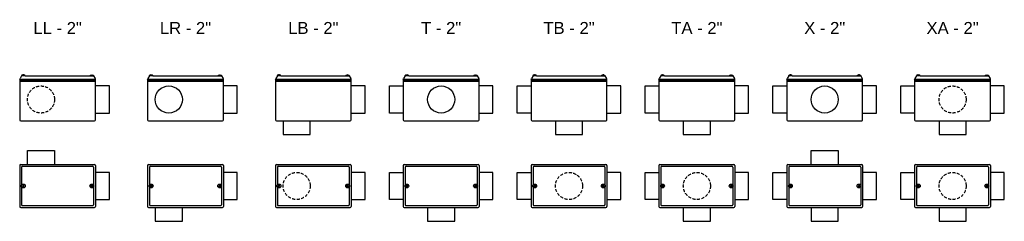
# Model space of a CAD drawing. Header units: millimetres. Extents: x -636 to 3467, y -194 to 1437.
# Tile 2 of 2: x 1403 to 3467, y 400 to 822. Entities that reach past the tile are written whole.
import ezdxf
from ezdxf.enums import TextEntityAlignment as Align

# ---------------------------------------------------------------- set-up
doc = ezdxf.new("R2010")
doc.units = ezdxf.units.MM
doc.linetypes.add('HIDDEN', pattern=[9.525, 6.35, -3.175])
doc.layers.add('CONDULETE', color=8, linetype='Continuous')
doc.layers.add('FURO VASADO', color=251, linetype='HIDDEN')
doc.styles.get("Standard").update_dxf_attribs({"font": 'arial.ttf'})

msp = doc.modelspace()

# ---------------------------------------------------------------- linework, layer by layer
at = {"layer": 'CONDULETE'}
for p, q in [((1406.6, 704.4), (1403.3, 699.2)), ((1414, 704.4), (1406.4, 704.4)), ((1409.7, 706), (1409.6, 706.6)), ((1410.2, 705.8), (1409.9, 705.8)), ((1410.2, 705.8), (1410.5, 705.8)), ((1410.7, 706), (1410.7, 706.6)), ((1414, 704.4), (1550.2, 704.4)), ((1550.2, 704.4), (1557.7, 704.4)), ((1553.4, 706), (1553.4, 706.6)), ((1553.9, 705.8), (1553.6, 705.8)), ((1553.9, 705.8), (1554.3, 705.8)), ((1554.5, 706), (1554.5, 706.6)), ((1557.5, 704.4), (1560.8, 699.2)), ((1674.7, 704.4), (1671.3, 699.2)), ((1682, 704.4), (1674.4, 704.4)), ((1677.7, 706), (1677.6, 706.6)), ((1678.2, 705.8), (1677.9, 705.8)), ((1678.2, 705.8), (1678.5, 705.8)), ((1678.7, 706), (1678.7, 706.6)), ((1682, 704.4), (1818.2, 704.4)), ((1818.2, 704.4), (1825.7, 704.4)), ((1821.4, 706), (1821.4, 706.6)), ((1821.9, 705.8), (1821.6, 705.8)), ((1821.9, 705.8), (1822.3, 705.8)), ((1822.5, 706), (1822.5, 706.6)), ((1825.5, 704.4), (1828.8, 699.2)), ((1942.7, 704.4), (1939.3, 699.2)), ((1950, 704.4), (1942.4, 704.4)), ((1945.7, 706), (1945.6, 706.6)), ((1946.2, 705.8), (1945.9, 705.8)), ((1946.2, 705.8), (1946.5, 705.8)), ((1946.7, 706), (1946.7, 706.6)), ((1950, 704.4), (2086.2, 704.4)), ((2086.2, 704.4), (2093.7, 704.4)), ((2089.4, 706), (2089.4, 706.6)), ((2089.9, 705.8), (2089.6, 705.8)), ((2089.9, 705.8), (2090.3, 705.8)), ((2090.5, 706), (2090.5, 706.6)), ((2093.5, 704.4), (2096.8, 699.2)), ((2210.7, 704.4), (2207.3, 699.2)), ((2218, 704.4), (2210.4, 704.4)), ((2213.7, 706), (2213.6, 706.6)), ((2214.2, 705.8), (2213.9, 705.8)), ((2214.2, 705.8), (2214.5, 705.8)), ((2214.7, 706), (2214.7, 706.6)), ((2218, 704.4), (2354.2, 704.4)), ((2354.2, 704.4), (2361.7, 704.4)), ((2357.4, 706), (2357.4, 706.6)), ((2357.9, 705.8), (2357.6, 705.8)), ((2357.9, 705.8), (2358.3, 705.8)), ((2358.5, 706), (2358.5, 706.6)), ((2361.5, 704.4), (2364.8, 699.2)), ((2478.7, 704.4), (2475.3, 699.2)), ((2486, 704.4), (2478.4, 704.4)), ((2481.7, 706), (2481.6, 706.6)), ((2482.2, 705.8), (2481.9, 705.8)), ((2482.2, 705.8), (2482.5, 705.8)), ((2482.7, 706), (2482.7, 706.6)), ((2486, 704.4), (2622.2, 704.4)), ((2622.2, 704.4), (2629.7, 704.4)), ((2625.4, 706), (2625.4, 706.6)), ((2625.9, 705.8), (2625.6, 705.8)), ((2625.9, 705.8), (2626.3, 705.8)), ((2626.5, 706), (2626.5, 706.6)), ((2629.5, 704.4), (2632.8, 699.2)), ((2746.7, 704.4), (2743.3, 699.2)), ((2754, 704.4), (2746.4, 704.4)), ((2749.7, 706), (2749.6, 706.6)), ((2750.2, 705.8), (2749.9, 705.8)), ((2750.2, 705.8), (2750.5, 705.8)), ((2750.7, 706), (2750.7, 706.6)), ((2754, 704.4), (2890.2, 704.4)), ((2890.2, 704.4), (2897.7, 704.4)), ((2893.4, 706), (2893.4, 706.6)), ((2893.9, 705.8), (2893.6, 705.8)), ((2893.9, 705.8), (2894.3, 705.8)), ((2894.5, 706), (2894.5, 706.6)), ((2897.5, 704.4), (2900.8, 699.2)), ((3014.7, 704.4), (3011.3, 699.2)), ((3022, 704.4), (3014.4, 704.4)), ((3017.7, 706), (3017.6, 706.6)), ((3018.2, 705.8), (3017.9, 705.8)), ((3018.2, 705.8), (3018.5, 705.8)), ((3018.7, 706), (3018.8, 706.6)), ((3022, 704.4), (3158.2, 704.4)), ((3158.2, 704.4), (3165.7, 704.4)), ((3161.4, 706), (3161.4, 706.6)), ((3161.9, 705.8), (3161.6, 705.8)), ((3161.9, 705.8), (3162.3, 705.8)), ((3162.5, 706), (3162.5, 706.6)), ((3165.5, 704.4), (3168.8, 699.2)), ((3282.7, 704.4), (3279.3, 699.2)), ((3290, 704.4), (3282.4, 704.4)), ((3285.7, 706), (3285.6, 706.6)), ((3286.2, 705.8), (3285.9, 705.8)), ((3286.2, 705.8), (3286.5, 705.8)), ((3286.7, 706), (3286.8, 706.6)), ((3290, 704.4), (3426.2, 704.4)), ((3426.2, 704.4), (3433.7, 704.4)), ((3429.4, 706), (3429.4, 706.6)), ((3429.9, 705.8), (3429.6, 705.8)), ((3429.9, 705.8), (3430.3, 705.8)), ((3430.5, 706), (3430.5, 706.6)), ((3433.5, 704.4), (3436.8, 699.2)), ((1402.6, 697.5), (1403.3, 699.2)), ((1402.6, 697.5), (1402.6, 612.4)), ((1402.6, 697.5), (1561.6, 697.5)), ((1402.6, 695), (1561.6, 695)), ((1402.6, 693.4), (1561.6, 693.4)), ((1561.6, 697.5), (1560.8, 699.2)), ((1561.6, 612.4), (1561.6, 697.5)), ((1590.6, 683.4), (1561.6, 683.4)), ((1590.6, 626.6), (1590.6, 683.4)), ((1670.6, 697.5), (1671.3, 699.2)), ((1670.6, 697.5), (1670.6, 612.4)), ((1670.6, 697.5), (1829.6, 697.5)), ((1670.6, 695), (1829.6, 695)), ((1670.6, 693.4), (1829.6, 693.4)), ((1829.6, 697.5), (1828.8, 699.2)), ((1829.6, 612.4), (1829.6, 697.5)), ((1858.6, 683.4), (1829.6, 683.4)), ((1858.6, 626.6), (1858.6, 683.4)), ((1938.6, 697.5), (1939.3, 699.2)), ((1938.6, 697.5), (1938.6, 612.4)), ((1938.6, 697.5), (2097.6, 697.5)), ((1938.6, 695), (2097.6, 695)), ((1938.6, 693.4), (2097.6, 693.4)), ((2097.6, 697.5), (2096.8, 699.2)), ((2097.6, 612.4), (2097.6, 697.5)), ((2126.6, 683.4), (2097.6, 683.4)), ((2126.6, 626.6), (2126.6, 683.4)), ((2177.6, 626.6), (2177.6, 683.4)), ((2177.6, 683.4), (2206.6, 683.4)), ((2206.6, 697.5), (2207.3, 699.2)), ((2206.6, 697.5), (2206.6, 612.4)), ((2206.6, 697.5), (2365.6, 697.5)), ((2206.6, 695), (2365.6, 695)), ((2206.6, 693.4), (2365.6, 693.4)), ((2365.6, 697.5), (2364.8, 699.2)), ((2365.6, 612.4), (2365.6, 697.5)), ((2394.6, 683.4), (2365.6, 683.4)), ((2394.6, 626.6), (2394.6, 683.4)), ((2445.6, 626.6), (2445.6, 683.4)), ((2445.6, 683.4), (2474.6, 683.4)), ((2474.6, 697.5), (2475.3, 699.2)), ((2474.6, 697.5), (2474.6, 612.4)), ((2474.6, 697.5), (2633.6, 697.5)), ((2474.6, 695), (2633.6, 695)), ((2474.6, 693.4), (2633.6, 693.4)), ((2633.6, 697.5), (2632.8, 699.2)), ((2633.6, 612.4), (2633.6, 697.5)), ((2662.6, 683.4), (2633.6, 683.4)), ((2662.6, 626.6), (2662.6, 683.4)), ((2713.6, 626.6), (2713.6, 683.4)), ((2713.6, 683.4), (2742.6, 683.4)), ((2742.6, 697.5), (2743.3, 699.2)), ((2742.6, 697.5), (2742.6, 612.4)), ((2742.6, 697.5), (2901.6, 697.5)), ((2742.6, 695), (2901.6, 695)), ((2742.6, 693.4), (2901.6, 693.4)), ((2901.6, 697.5), (2900.8, 699.2)), ((2901.6, 612.4), (2901.6, 697.5)), ((2930.6, 683.4), (2901.6, 683.4)), ((2930.6, 626.6), (2930.6, 683.4)), ((2981.6, 626.6), (2981.6, 683.4)), ((2981.6, 683.4), (3010.6, 683.4)), ((3010.6, 697.5), (3011.3, 699.2)), ((3010.6, 697.5), (3010.6, 612.4)), ((3010.6, 697.5), (3169.6, 697.5)), ((3010.6, 695), (3169.6, 695)), ((3010.6, 693.4), (3169.6, 693.4)), ((3169.6, 697.5), (3168.8, 699.2)), ((3169.6, 612.4), (3169.6, 697.5)), ((3198.6, 683.4), (3169.6, 683.4)), ((3198.6, 626.6), (3198.6, 683.4)), ((3249.6, 626.6), (3249.6, 683.4)), ((3249.6, 683.4), (3278.6, 683.4)), ((3278.6, 697.5), (3279.3, 699.2)), ((3278.6, 697.5), (3278.6, 612.4)), ((3278.6, 697.5), (3437.6, 697.5)), ((3278.6, 695), (3437.6, 695)), ((3278.6, 693.4), (3437.6, 693.4)), ((3437.6, 697.5), (3436.8, 699.2)), ((3437.6, 612.4), (3437.6, 697.5)), ((3466.6, 683.4), (3437.6, 683.4)), ((3466.6, 626.6), (3466.6, 683.4)), ((1561.6, 626.6), (1590.6, 626.6)), ((1829.6, 626.6), (1858.6, 626.6)), ((2097.6, 626.6), (2126.6, 626.6)), ((2206.6, 626.6), (2177.6, 626.6)), ((2365.6, 626.6), (2394.6, 626.6)), ((2474.6, 626.6), (2445.6, 626.6)), ((2633.6, 626.6), (2662.6, 626.6)), ((2742.6, 626.6), (2713.6, 626.6)), ((2901.6, 626.6), (2930.6, 626.6)), ((3010.6, 626.6), (2981.6, 626.6)), ((3169.6, 626.6), (3198.6, 626.6)), ((3278.6, 626.6), (3249.6, 626.6)), ((3437.6, 626.6), (3466.6, 626.6)), ((1404.6, 610.4), (1559.6, 610.4)), ((1672.6, 610.4), (1827.6, 610.4)), ((1940.6, 610.4), (2095.6, 610.4)), ((1954.7, 610.4), (1954.7, 581.4)), ((2011.5, 581.4), (2011.5, 610.4)), ((2208.6, 610.4), (2363.6, 610.4)), ((2476.6, 610.4), (2631.6, 610.4)), ((2525.7, 610.4), (2525.7, 581.4)), ((2582.5, 581.4), (2582.5, 610.4)), ((2744.6, 610.4), (2899.6, 610.4)), ((2793.7, 610.4), (2793.7, 581.4)), ((2850.5, 581.4), (2850.5, 610.4)), ((3012.6, 610.4), (3167.6, 610.4)), ((3280.6, 610.4), (3435.6, 610.4)), ((3329.7, 610.4), (3329.7, 581.4)), ((3386.5, 581.4), (3386.5, 610.4)), ((1954.7, 581.4), (2011.5, 581.4)), ((2525.7, 581.4), (2582.5, 581.4)), ((2793.7, 581.4), (2850.5, 581.4)), ((3329.7, 581.4), (3386.5, 581.4)), ((1418.7, 518.9), (1418.7, 547.9)), ((1418.7, 547.9), (1475.5, 547.9)), ((1475.5, 547.9), (1475.5, 518.9)), ((3061.7, 518.9), (3061.7, 547.9)), ((3061.7, 547.9), (3118.5, 547.9)), ((3118.5, 547.9), (3118.5, 518.9)), ((1402.6, 516.9), (1402.6, 430.9)), ((1404.6, 518.9), (1559.6, 518.9)), ((1561.6, 516.9), (1561.6, 430.9)), ((1670.6, 516.9), (1670.6, 430.9)), ((1672.6, 518.9), (1827.6, 518.9)), ((1829.6, 516.9), (1829.6, 430.9)), ((1938.6, 516.9), (1938.6, 430.9)), ((1940.6, 518.9), (2095.6, 518.9)), ((2097.6, 516.9), (2097.6, 430.9)), ((2206.6, 516.9), (2206.6, 430.9)), ((2208.6, 518.9), (2363.6, 518.9)), ((2365.6, 516.9), (2365.6, 430.9)), ((2474.6, 516.9), (2474.6, 430.9)), ((2476.6, 518.9), (2631.6, 518.9)), ((2633.6, 516.9), (2633.6, 430.9)), ((2742.6, 516.9), (2742.6, 430.9)), ((2744.6, 518.9), (2899.6, 518.9)), ((2901.6, 516.9), (2901.6, 430.9)), ((3010.6, 516.9), (3010.6, 430.9)), ((3012.6, 518.9), (3167.6, 518.9)), ((3169.6, 516.9), (3169.6, 430.9)), ((3278.6, 516.9), (3278.6, 430.9)), ((3280.6, 518.9), (3435.6, 518.9)), ((3437.6, 516.9), (3437.6, 430.9)), ((1406.6, 513.2), (1406.6, 475.8)), ((1408.6, 515.2), (1555.5, 515.2)), ((1557.5, 513.2), (1557.5, 475.8)), ((1590.6, 502.3), (1561.6, 502.3)), ((1590.6, 445.5), (1590.6, 502.3)), ((1674.7, 513.2), (1674.7, 475.8)), ((1676.7, 515.2), (1823.5, 515.2)), ((1825.5, 513.2), (1825.5, 475.8)), ((1858.6, 502.3), (1829.6, 502.3)), ((1858.6, 445.5), (1858.6, 502.3)), ((1942.7, 513.2), (1942.7, 475.8)), ((1944.7, 515.2), (2091.5, 515.2)), ((2093.5, 513.2), (2093.5, 475.8)), ((2126.6, 502.3), (2097.6, 502.3)), ((2126.6, 445.5), (2126.6, 502.3)), ((2177.6, 445.5), (2177.6, 502.3)), ((2177.6, 502.3), (2206.6, 502.3)), ((2210.7, 513.2), (2210.7, 475.8)), ((2212.7, 515.2), (2359.5, 515.2)), ((2361.5, 513.2), (2361.5, 475.8)), ((2394.6, 502.3), (2365.6, 502.3)), ((2394.6, 445.5), (2394.6, 502.3)), ((2445.6, 445.5), (2445.6, 502.3)), ((2445.6, 502.3), (2474.6, 502.3)), ((2478.7, 513.2), (2478.7, 475.8)), ((2480.7, 515.2), (2627.5, 515.2)), ((2629.5, 513.2), (2629.5, 475.8)), ((2662.6, 502.3), (2633.6, 502.3)), ((2662.6, 445.5), (2662.6, 502.3)), ((2713.6, 445.5), (2713.6, 502.3)), ((2713.6, 502.3), (2742.6, 502.3)), ((2746.7, 513.2), (2746.7, 475.8)), ((2748.7, 515.2), (2895.5, 515.2)), ((2897.5, 513.2), (2897.5, 475.8)), ((2930.6, 502.3), (2901.6, 502.3)), ((2930.6, 445.5), (2930.6, 502.3)), ((2981.6, 445.5), (2981.6, 502.3)), ((2981.6, 502.3), (3010.6, 502.3)), ((3014.7, 513.2), (3014.7, 475.8)), ((3016.7, 515.2), (3163.5, 515.2)), ((3165.5, 513.2), (3165.5, 475.8)), ((3198.6, 502.3), (3169.6, 502.3)), ((3198.6, 445.5), (3198.6, 502.3)), ((3249.6, 445.5), (3249.6, 502.3)), ((3249.6, 502.3), (3278.6, 502.3)), ((3282.7, 513.2), (3282.7, 475.8)), ((3284.7, 515.2), (3431.5, 515.2)), ((3433.5, 513.2), (3433.5, 475.8)), ((3466.6, 502.3), (3437.6, 502.3)), ((3466.6, 445.5), (3466.6, 502.3)), ((1409.6, 475.7), (1409.6, 474.7)), ((1410.2, 475.9), (1409.8, 475.9)), ((1410.2, 475.9), (1410.5, 475.9)), ((1410.7, 475.7), (1410.7, 474.7)), ((1553.4, 475.7), (1553.4, 474.7)), ((1553.9, 475.9), (1553.6, 475.9)), ((1553.9, 475.9), (1554.3, 475.9)), ((1554.5, 475.7), (1554.5, 474.7)), ((1677.6, 475.7), (1677.6, 474.7)), ((1678.2, 475.9), (1677.8, 475.9)), ((1678.2, 475.9), (1678.5, 475.9)), ((1678.7, 475.7), (1678.7, 474.7)), ((1821.4, 475.7), (1821.4, 474.7)), ((1821.9, 475.9), (1821.6, 475.9)), ((1821.9, 475.9), (1822.3, 475.9)), ((1822.5, 475.7), (1822.5, 474.7)), ((1945.6, 475.7), (1945.6, 474.7)), ((1946.2, 475.9), (1945.8, 475.9)), ((1946.2, 475.9), (1946.5, 475.9)), ((1946.7, 475.7), (1946.7, 474.7)), ((2089.4, 475.7), (2089.4, 474.7)), ((2089.9, 475.9), (2089.6, 475.9)), ((2089.9, 475.9), (2090.3, 475.9)), ((2090.5, 475.7), (2090.5, 474.7)), ((2213.6, 475.7), (2213.6, 474.7)), ((2214.2, 475.9), (2213.8, 475.9)), ((2214.2, 475.9), (2214.5, 475.9)), ((2214.7, 475.7), (2214.7, 474.7)), ((2357.4, 475.7), (2357.4, 474.7)), ((2357.9, 475.9), (2357.6, 475.9)), ((2357.9, 475.9), (2358.3, 475.9)), ((2358.5, 475.7), (2358.5, 474.7)), ((2481.6, 475.7), (2481.6, 474.7)), ((2482.2, 475.9), (2481.8, 475.9)), ((2482.2, 475.9), (2482.5, 475.9)), ((2482.7, 475.7), (2482.7, 474.7)), ((2625.4, 475.7), (2625.4, 474.7)), ((2625.9, 475.9), (2625.6, 475.9)), ((2625.9, 475.9), (2626.3, 475.9)), ((2626.5, 475.7), (2626.5, 474.7)), ((2749.6, 475.7), (2749.6, 474.7)), ((2750.2, 475.9), (2749.8, 475.9)), ((2750.2, 475.9), (2750.6, 475.9)), ((2750.7, 475.7), (2750.7, 474.7)), ((2893.4, 475.7), (2893.4, 474.7)), ((2893.9, 475.9), (2893.6, 475.9)), ((2893.9, 475.9), (2894.3, 475.9)), ((2894.5, 475.7), (2894.5, 474.7)), ((3017.6, 475.7), (3017.6, 474.7)), ((3018.2, 475.9), (3017.8, 475.9)), ((3018.2, 475.9), (3018.6, 475.9)), ((3018.8, 475.7), (3018.8, 474.7)), ((3161.4, 475.7), (3161.4, 474.7)), ((3161.9, 475.9), (3161.6, 475.9)), ((3161.9, 475.9), (3162.3, 475.9)), ((3162.5, 475.7), (3162.5, 474.7)), ((3285.6, 475.7), (3285.6, 474.7)), ((3286.2, 475.9), (3285.8, 475.9)), ((3286.2, 475.9), (3286.6, 475.9)), ((3286.8, 475.7), (3286.8, 474.7)), ((3429.4, 475.7), (3429.4, 474.7)), ((3429.9, 475.9), (3429.6, 475.9)), ((3429.9, 475.9), (3430.3, 475.9)), ((3430.5, 475.7), (3430.5, 474.7)), ((1406.6, 472.1), (1406.6, 434.7)), ((1408.2, 473.9), (1408.2, 474.3)), ((1408.2, 473.9), (1408.2, 473.6)), ((1408.4, 474.5), (1409.4, 474.5)), ((1408.4, 473.4), (1409.4, 473.4)), ((1409.6, 472.2), (1409.6, 473.2)), ((1410.2, 472), (1409.8, 472)), ((1410.2, 472), (1410.5, 472)), ((1410.7, 472.2), (1410.7, 473.2)), ((1412, 474.5), (1410.9, 474.5)), ((1412, 473.4), (1410.9, 473.4)), ((1412.2, 473.9), (1412.2, 474.3)), ((1412.2, 473.9), (1412.2, 473.6)), ((1551.9, 473.9), (1551.9, 474.3)), ((1551.9, 473.9), (1551.9, 473.6)), ((1552.1, 474.5), (1553.2, 474.5)), ((1552.1, 473.4), (1553.2, 473.4)), ((1553.4, 472.2), (1553.4, 473.2)), ((1553.9, 472), (1553.6, 472)), ((1553.9, 472), (1554.3, 472)), ((1554.5, 472.2), (1554.5, 473.2)), ((1555.7, 474.5), (1554.7, 474.5)), ((1555.7, 473.4), (1554.7, 473.4)), ((1555.9, 473.9), (1555.9, 474.3)), ((1555.9, 473.9), (1555.9, 473.6)), ((1557.5, 472.1), (1557.5, 434.7)), ((1557.5, 470.1), (1557.5, 434.7)), ((1674.7, 472.1), (1674.7, 434.7)), ((1676.2, 473.9), (1676.2, 474.3)), ((1676.2, 473.9), (1676.2, 473.6)), ((1676.4, 474.5), (1677.4, 474.5)), ((1676.4, 473.4), (1677.4, 473.4)), ((1677.6, 472.2), (1677.6, 473.2)), ((1678.2, 472), (1677.8, 472)), ((1678.2, 472), (1678.5, 472)), ((1678.7, 472.2), (1678.7, 473.2)), ((1680, 474.5), (1678.9, 474.5)), ((1680, 473.4), (1678.9, 473.4)), ((1680.2, 473.9), (1680.2, 474.3)), ((1680.2, 473.9), (1680.2, 473.6)), ((1819.9, 473.9), (1819.9, 474.3)), ((1819.9, 473.9), (1819.9, 473.6)), ((1820.1, 474.5), (1821.2, 474.5)), ((1820.1, 473.4), (1821.2, 473.4)), ((1821.4, 472.2), (1821.4, 473.2)), ((1821.9, 472), (1821.6, 472)), ((1821.9, 472), (1822.3, 472)), ((1822.5, 472.2), (1822.5, 473.2)), ((1823.7, 474.5), (1822.7, 474.5)), ((1823.7, 473.4), (1822.7, 473.4)), ((1823.9, 473.9), (1823.9, 474.3)), ((1823.9, 473.9), (1823.9, 473.6)), ((1825.5, 472.1), (1825.5, 434.7)), ((1825.5, 470.1), (1825.5, 434.7)), ((1942.7, 472.1), (1942.7, 434.7)), ((1944.2, 473.9), (1944.2, 474.3)), ((1944.2, 473.9), (1944.2, 473.6)), ((1944.4, 474.5), (1945.4, 474.5)), ((1944.4, 473.4), (1945.4, 473.4)), ((1945.6, 472.2), (1945.6, 473.2)), ((1946.2, 472), (1945.8, 472)), ((1946.2, 472), (1946.5, 472)), ((1946.7, 472.2), (1946.7, 473.2)), ((1948, 474.5), (1946.9, 474.5)), ((1948, 473.4), (1946.9, 473.4)), ((1948.2, 473.9), (1948.2, 474.3)), ((1948.2, 473.9), (1948.2, 473.6)), ((2087.9, 473.9), (2087.9, 474.3)), ((2087.9, 473.9), (2087.9, 473.6)), ((2088.1, 474.5), (2089.2, 474.5)), ((2088.1, 473.4), (2089.2, 473.4)), ((2089.4, 472.2), (2089.4, 473.2)), ((2089.9, 472), (2089.6, 472)), ((2089.9, 472), (2090.3, 472)), ((2090.5, 472.2), (2090.5, 473.2)), ((2091.7, 474.5), (2090.7, 474.5)), ((2091.7, 473.4), (2090.7, 473.4)), ((2091.9, 473.9), (2091.9, 474.3)), ((2091.9, 473.9), (2091.9, 473.6)), ((2093.5, 472.1), (2093.5, 434.7)), ((2093.5, 470.1), (2093.5, 434.7)), ((2210.7, 472.1), (2210.7, 434.7)), ((2212.2, 473.9), (2212.2, 474.3)), ((2212.2, 473.9), (2212.2, 473.6)), ((2212.4, 474.5), (2213.4, 474.5)), ((2212.4, 473.4), (2213.4, 473.4)), ((2213.6, 472.2), (2213.6, 473.2)), ((2214.2, 472), (2213.8, 472)), ((2214.2, 472), (2214.5, 472)), ((2214.7, 472.2), (2214.7, 473.2)), ((2216, 474.5), (2214.9, 474.5)), ((2216, 473.4), (2214.9, 473.4)), ((2216.2, 473.9), (2216.2, 474.3)), ((2216.2, 473.9), (2216.2, 473.6)), ((2355.9, 473.9), (2355.9, 474.3)), ((2355.9, 473.9), (2355.9, 473.6)), ((2356.1, 474.5), (2357.2, 474.5)), ((2356.1, 473.4), (2357.2, 473.4)), ((2357.4, 472.2), (2357.4, 473.2)), ((2357.9, 472), (2357.6, 472)), ((2357.9, 472), (2358.3, 472)), ((2358.5, 472.2), (2358.5, 473.2)), ((2359.7, 474.5), (2358.7, 474.5)), ((2359.7, 473.4), (2358.7, 473.4)), ((2359.9, 473.9), (2359.9, 474.3)), ((2359.9, 473.9), (2359.9, 473.6)), ((2361.5, 472.1), (2361.5, 434.7)), ((2361.5, 470.1), (2361.5, 434.7)), ((2478.7, 472.1), (2478.7, 434.7)), ((2480.2, 473.9), (2480.2, 474.3)), ((2480.2, 473.9), (2480.2, 473.6)), ((2480.4, 474.5), (2481.4, 474.5)), ((2480.4, 473.4), (2481.4, 473.4)), ((2481.6, 472.2), (2481.6, 473.2)), ((2482.2, 472), (2481.8, 472)), ((2482.2, 472), (2482.5, 472)), ((2482.7, 472.2), (2482.7, 473.2)), ((2484, 474.5), (2482.9, 474.5)), ((2484, 473.4), (2482.9, 473.4)), ((2484.2, 473.9), (2484.2, 474.3)), ((2484.2, 473.9), (2484.2, 473.6)), ((2623.9, 473.9), (2623.9, 474.3)), ((2623.9, 473.9), (2623.9, 473.6)), ((2624.1, 474.5), (2625.2, 474.5)), ((2624.1, 473.4), (2625.2, 473.4)), ((2625.4, 472.2), (2625.4, 473.2)), ((2625.9, 472), (2625.6, 472)), ((2625.9, 472), (2626.3, 472)), ((2626.5, 472.2), (2626.5, 473.2)), ((2627.7, 474.5), (2626.7, 474.5)), ((2627.7, 473.4), (2626.7, 473.4)), ((2627.9, 473.9), (2627.9, 474.3)), ((2627.9, 473.9), (2627.9, 473.6)), ((2629.5, 472.1), (2629.5, 434.7)), ((2629.5, 470.1), (2629.5, 434.7)), ((2746.7, 472.1), (2746.7, 434.7)), ((2748.2, 473.9), (2748.2, 474.3)), ((2748.2, 473.9), (2748.2, 473.6)), ((2748.4, 474.5), (2749.5, 474.5)), ((2748.4, 473.4), (2749.5, 473.4)), ((2749.6, 472.2), (2749.6, 473.2)), ((2750.2, 472), (2749.8, 472)), ((2750.2, 472), (2750.6, 472)), ((2750.7, 472.2), (2750.7, 473.2)), ((2752, 474.5), (2750.9, 474.5)), ((2752, 473.4), (2750.9, 473.4)), ((2752.2, 473.9), (2752.2, 474.3)), ((2752.2, 473.9), (2752.2, 473.6)), ((2891.9, 473.9), (2891.9, 474.3)), ((2891.9, 473.9), (2891.9, 473.6)), ((2892.1, 474.5), (2893.2, 474.5)), ((2892.1, 473.4), (2893.2, 473.4)), ((2893.4, 472.2), (2893.4, 473.2)), ((2893.9, 472), (2893.6, 472)), ((2893.9, 472), (2894.3, 472)), ((2894.5, 472.2), (2894.5, 473.2)), ((2895.7, 474.5), (2894.7, 474.5)), ((2895.7, 473.4), (2894.7, 473.4)), ((2895.9, 473.9), (2895.9, 474.3)), ((2895.9, 473.9), (2895.9, 473.6)), ((2897.5, 472.1), (2897.5, 434.7)), ((2897.5, 470.1), (2897.5, 434.7)), ((3014.7, 472.1), (3014.7, 434.7)), ((3016.2, 473.9), (3016.2, 474.3)), ((3016.2, 473.9), (3016.2, 473.6)), ((3016.4, 474.5), (3017.5, 474.5)), ((3016.4, 473.4), (3017.5, 473.4)), ((3017.6, 472.2), (3017.6, 473.2)), ((3018.2, 472), (3017.8, 472)), ((3018.2, 472), (3018.6, 472)), ((3018.8, 472.2), (3018.8, 473.2)), ((3020, 474.5), (3018.9, 474.5)), ((3020, 473.4), (3018.9, 473.4)), ((3020.2, 473.9), (3020.2, 474.3)), ((3020.2, 473.9), (3020.2, 473.6)), ((3159.9, 473.9), (3159.9, 474.3)), ((3159.9, 473.9), (3159.9, 473.6)), ((3160.1, 474.5), (3161.2, 474.5)), ((3160.1, 473.4), (3161.2, 473.4)), ((3161.4, 472.2), (3161.4, 473.2)), ((3161.9, 472), (3161.6, 472)), ((3161.9, 472), (3162.3, 472)), ((3162.5, 472.2), (3162.5, 473.2)), ((3163.7, 474.5), (3162.7, 474.5)), ((3163.7, 473.4), (3162.7, 473.4)), ((3163.9, 473.9), (3163.9, 474.3)), ((3163.9, 473.9), (3163.9, 473.6)), ((3165.5, 472.1), (3165.5, 434.7)), ((3165.5, 470.1), (3165.5, 434.7)), ((3282.7, 472.1), (3282.7, 434.7)), ((3284.2, 473.9), (3284.2, 474.3)), ((3284.2, 473.9), (3284.2, 473.6)), ((3284.4, 474.5), (3285.5, 474.5)), ((3284.4, 473.4), (3285.5, 473.4)), ((3285.6, 472.2), (3285.6, 473.2)), ((3286.2, 472), (3285.8, 472)), ((3286.2, 472), (3286.6, 472)), ((3286.8, 472.2), (3286.8, 473.2)), ((3288, 474.5), (3286.9, 474.5)), ((3288, 473.4), (3286.9, 473.4)), ((3288.2, 473.9), (3288.2, 474.3)), ((3288.2, 473.9), (3288.2, 473.6)), ((3427.9, 473.9), (3427.9, 474.3)), ((3427.9, 473.9), (3427.9, 473.6)), ((3428.1, 474.5), (3429.2, 474.5)), ((3428.1, 473.4), (3429.2, 473.4)), ((3429.4, 472.2), (3429.4, 473.2)), ((3429.9, 472), (3429.6, 472)), ((3429.9, 472), (3430.3, 472)), ((3430.5, 472.2), (3430.5, 473.2)), ((3431.7, 474.5), (3430.7, 474.5)), ((3431.7, 473.4), (3430.7, 473.4)), ((3431.9, 473.9), (3431.9, 474.3)), ((3431.9, 473.9), (3431.9, 473.6)), ((3433.5, 472.1), (3433.5, 434.7)), ((3433.5, 470.1), (3433.5, 434.7)), ((1561.6, 445.5), (1590.6, 445.5)), ((1829.6, 445.5), (1858.6, 445.5)), ((2097.6, 445.5), (2126.6, 445.5)), ((2206.6, 445.5), (2177.6, 445.5)), ((2365.6, 445.5), (2394.6, 445.5)), ((2474.6, 445.5), (2445.6, 445.5)), ((2633.6, 445.5), (2662.6, 445.5)), ((2742.6, 445.5), (2713.6, 445.5)), ((2901.6, 445.5), (2930.6, 445.5)), ((3010.6, 445.5), (2981.6, 445.5)), ((3169.6, 445.5), (3198.6, 445.5)), ((3278.6, 445.5), (3249.6, 445.5)), ((3437.6, 445.5), (3466.6, 445.5)), ((1404.6, 428.9), (1559.6, 428.9)), ((1408.6, 432.7), (1555.5, 432.7)), ((1672.6, 428.9), (1827.6, 428.9)), ((1676.7, 432.7), (1823.5, 432.7)), ((1686.7, 428.9), (1686.7, 399.9)), ((1743.5, 399.9), (1743.5, 428.9)), ((1940.6, 428.9), (2095.6, 428.9)), ((1944.7, 432.7), (2091.5, 432.7)), ((2208.6, 428.9), (2363.6, 428.9)), ((2212.7, 432.7), (2359.5, 432.7)), ((2257.7, 428.9), (2257.7, 399.9)), ((2314.5, 399.9), (2314.5, 428.9)), ((2476.6, 428.9), (2631.6, 428.9)), ((2480.7, 432.7), (2627.5, 432.7)), ((2744.6, 428.9), (2899.6, 428.9)), ((2748.7, 432.7), (2895.5, 432.7)), ((2793.7, 428.9), (2793.7, 399.9)), ((2850.5, 399.9), (2850.5, 428.9)), ((3012.6, 428.9), (3167.6, 428.9)), ((3016.7, 432.7), (3163.5, 432.7)), ((3061.7, 428.9), (3061.7, 399.9)), ((3118.5, 399.9), (3118.5, 428.9)), ((3280.6, 428.9), (3435.6, 428.9)), ((3284.7, 432.7), (3431.5, 432.7)), ((3329.7, 428.9), (3329.7, 399.9)), ((3386.5, 399.9), (3386.5, 428.9)), ((1686.7, 399.9), (1743.5, 399.9)), ((2257.7, 399.9), (2314.5, 399.9)), ((2793.7, 399.9), (2850.5, 399.9)), ((3061.7, 399.9), (3118.5, 399.9)), ((3329.7, 399.9), (3386.5, 399.9))]:
    msp.add_line(p, q, dxfattribs=at)
for centre, radius in [((1715.1, 655), 28.4), ((2286.1, 655), 28.4), ((3090.1, 655), 28.4), ((1410.2, 473.9), 3.99), ((1553.9, 473.9), 3.99), ((1678.2, 473.9), 3.99), ((1821.9, 473.9), 3.99), ((1946.2, 473.9), 3.99), ((2089.9, 473.9), 3.99), ((2214.2, 473.9), 3.99), ((2357.9, 473.9), 3.99), ((2482.2, 473.9), 3.99), ((2625.9, 473.9), 3.99), ((2750.2, 473.9), 3.99), ((2893.9, 473.9), 3.99), ((3018.2, 473.9), 3.99), ((3161.9, 473.9), 3.99), ((3286.2, 473.9), 3.99), ((3429.9, 473.9), 3.99)]:
    msp.add_circle(centre, radius, dxfattribs=at)
for centre, radius, start, end in [((1406.4, 704.6), 0.2, 170.9615, 270), ((1409.4, 706.6), 0.2, 5.1527, 97.0004), ((1409.9, 706), 0.2, 185.1527, 270), ((1410.5, 706), 0.2, 270, 354.8473), ((1410.9, 706.6), 0.2, 82.9996, 174.8473), ((1414, 704.6), 0.2, 270, 9.0385), ((1550.2, 704.6), 0.2, 170.9615, 270), ((1553.2, 706.6), 0.2, 5.1527, 97.0004), ((1553.6, 706), 0.2, 185.1527, 270), ((1554.3, 706), 0.2, 270, 354.8473), ((1554.7, 706.6), 0.2, 82.9996, 174.8473), ((1557.7, 704.6), 0.2, 270, 9.0385), ((1674.4, 704.6), 0.2, 170.9615, 270), ((1677.4, 706.6), 0.2, 5.1527, 97.0004), ((1677.9, 706), 0.2, 185.1527, 270), ((1678.5, 706), 0.2, 270, 354.8473), ((1678.9, 706.6), 0.2, 82.9996, 174.8473), ((1682, 704.6), 0.2, 270, 9.0385), ((1818.2, 704.6), 0.2, 170.9615, 270), ((1821.2, 706.6), 0.2, 5.1527, 97.0004), ((1821.6, 706), 0.2, 185.1527, 270), ((1822.3, 706), 0.2, 270, 354.8473), ((1822.7, 706.6), 0.2, 82.9996, 174.8473), ((1825.7, 704.6), 0.2, 270, 9.0385), ((1942.4, 704.6), 0.2, 170.9615, 270), ((1945.4, 706.6), 0.2, 5.1527, 97.0004), ((1945.9, 706), 0.2, 185.1527, 270), ((1946.5, 706), 0.2, 270, 354.8473), ((1946.9, 706.6), 0.2, 82.9996, 174.8473), ((1950, 704.6), 0.2, 270, 9.0385), ((2086.2, 704.6), 0.2, 170.9615, 270), ((2089.2, 706.6), 0.2, 5.1527, 97.0004), ((2089.6, 706), 0.2, 185.1527, 270), ((2090.3, 706), 0.2, 270, 354.8473), ((2090.7, 706.6), 0.2, 82.9996, 174.8473), ((2093.7, 704.6), 0.2, 270, 9.0385), ((2210.4, 704.6), 0.2, 170.9615, 270), ((2213.4, 706.6), 0.2, 5.1527, 97.0004), ((2213.9, 706), 0.2, 185.1527, 270), ((2214.5, 706), 0.2, 270, 354.8473), ((2214.9, 706.6), 0.2, 82.9996, 174.8473), ((2218, 704.6), 0.2, 270, 9.0385), ((2354.2, 704.6), 0.2, 170.9615, 270), ((2357.2, 706.6), 0.2, 5.1527, 97.0004), ((2357.6, 706), 0.2, 185.1527, 270), ((2358.3, 706), 0.2, 270, 354.8473), ((2358.7, 706.6), 0.2, 82.9996, 174.8473), ((2361.7, 704.6), 0.2, 270, 9.0385), ((2478.4, 704.6), 0.2, 170.9615, 270), ((2481.4, 706.6), 0.2, 5.1527, 97.0004), ((2481.9, 706), 0.2, 185.1527, 270), ((2482.5, 706), 0.2, 270, 354.8473), ((2482.9, 706.6), 0.2, 82.9996, 174.8473), ((2486, 704.6), 0.2, 270, 9.0385), ((2622.2, 704.6), 0.2, 170.9615, 270), ((2625.2, 706.6), 0.2, 5.1527, 97.0004), ((2625.6, 706), 0.2, 185.1527, 270), ((2626.3, 706), 0.2, 270, 354.8473), ((2626.7, 706.6), 0.2, 82.9996, 174.8473), ((2629.7, 704.6), 0.2, 270, 9.0385), ((2746.4, 704.6), 0.2, 170.9615, 270), ((2749.4, 706.6), 0.2, 5.1527, 97.0004), ((2749.9, 706), 0.2, 185.1527, 270), ((2750.5, 706), 0.2, 270, 354.8473), ((2750.9, 706.6), 0.2, 82.9996, 174.8473), ((2754, 704.6), 0.2, 270, 9.0385), ((2890.2, 704.6), 0.2, 170.9615, 270), ((2893.2, 706.6), 0.2, 5.1527, 97.0004), ((2893.6, 706), 0.2, 185.1527, 270), ((2894.3, 706), 0.2, 270, 354.8473), ((2894.7, 706.6), 0.2, 82.9996, 174.8473), ((2897.7, 704.6), 0.2, 270, 9.0385), ((3014.4, 704.6), 0.2, 170.9615, 270), ((3017.4, 706.6), 0.2, 5.1527, 97.0004), ((3017.9, 706), 0.2, 185.1527, 270), ((3018.5, 706), 0.2, 270, 354.8473), ((3018.9, 706.6), 0.2, 82.9996, 174.8473), ((3022, 704.6), 0.2, 270, 9.0385), ((3158.2, 704.6), 0.2, 170.9615, 270), ((3161.2, 706.6), 0.2, 5.1527, 97.0004), ((3161.6, 706), 0.2, 185.1527, 270), ((3162.3, 706), 0.2, 270, 354.8473), ((3162.7, 706.6), 0.2, 82.9996, 174.8473), ((3165.7, 704.6), 0.2, 270, 9.0385), ((3282.4, 704.6), 0.2, 170.9615, 270), ((3285.4, 706.6), 0.2, 5.1527, 97.0004), ((3285.9, 706), 0.2, 185.1527, 270), ((3286.5, 706), 0.2, 270, 354.8473), ((3287, 706.6), 0.2, 82.9996, 174.8473), ((3290, 704.6), 0.2, 270, 9.0385), ((3426.2, 704.6), 0.2, 170.9615, 270), ((3429.2, 706.6), 0.2, 5.1527, 97.0004), ((3429.6, 706), 0.2, 185.1527, 270), ((3430.3, 706), 0.2, 270, 354.8473), ((3430.7, 706.6), 0.2, 82.9996, 174.8473), ((3433.7, 704.6), 0.2, 270, 9.0385), ((1404.6, 612.4), 2, 180, 270), ((1559.6, 612.4), 2, 270, 0), ((1672.6, 612.4), 2, 180, 270), ((1827.6, 612.4), 2, 270, 0), ((1940.6, 612.4), 2, 180, 270), ((2095.6, 612.4), 2, 270, 0), ((2208.6, 612.4), 2, 180, 270), ((2363.6, 612.4), 2, 270, 0), ((2476.6, 612.4), 2, 180, 270), ((2631.6, 612.4), 2, 270, 0), ((2744.6, 612.4), 2, 180, 270), ((2899.6, 612.4), 2, 270, 0), ((3012.6, 612.4), 2, 180, 270), ((3167.6, 612.4), 2, 270, 0), ((3280.6, 612.4), 2, 180, 270), ((3435.6, 612.4), 2, 270, 0), ((1404.6, 516.9), 2, 90, 180), ((1559.6, 516.9), 2, 0, 90), ((1672.6, 516.9), 2, 90, 180), ((1827.6, 516.9), 2, 0, 90), ((1940.6, 516.9), 2, 90, 180), ((2095.6, 516.9), 2, 0, 90), ((2208.6, 516.9), 2, 90, 180), ((2363.6, 516.9), 2, 0, 90), ((2476.6, 516.9), 2, 90, 180), ((2631.6, 516.9), 2, 0, 90), ((2744.6, 516.9), 2, 90, 180), ((2899.6, 516.9), 2, 0, 90), ((3012.6, 516.9), 2, 90, 180), ((3167.6, 516.9), 2, 0, 90), ((3280.6, 516.9), 2, 90, 180), ((3435.6, 516.9), 2, 0, 90), ((1408.6, 513.2), 2, 90, 180), ((1555.5, 513.2), 2, 0, 90), ((1676.7, 513.2), 2, 90, 180), ((1823.5, 513.2), 2, 0, 90), ((1944.7, 513.2), 2, 90, 180), ((2091.5, 513.2), 2, 0, 90), ((2212.7, 513.2), 2, 90, 180), ((2359.5, 513.2), 2, 0, 90), ((2480.7, 513.2), 2, 90, 180), ((2627.5, 513.2), 2, 0, 90), ((2748.7, 513.2), 2, 90, 180), ((2895.5, 513.2), 2, 0, 90), ((3016.7, 513.2), 2, 90, 180), ((3163.5, 513.2), 2, 0, 90), ((3284.7, 513.2), 2, 90, 180), ((3431.5, 513.2), 2, 0, 90), ((1409.8, 475.7), 0.2, 90, 180), ((1410.5, 475.7), 0.2, 0, 90), ((1553.6, 475.7), 0.2, 90, 180), ((1554.3, 475.7), 0.2, 0, 90), ((1677.8, 475.7), 0.2, 90, 180), ((1678.5, 475.7), 0.2, 0, 90), ((1821.6, 475.7), 0.2, 90, 180), ((1822.3, 475.7), 0.2, 0, 90), ((1945.8, 475.7), 0.2, 90, 180), ((1946.5, 475.7), 0.2, 0, 90), ((2089.6, 475.7), 0.2, 90, 180), ((2090.3, 475.7), 0.2, 0, 90), ((2213.8, 475.7), 0.2, 90, 180), ((2214.5, 475.7), 0.2, 0, 90), ((2357.6, 475.7), 0.2, 90, 180), ((2358.3, 475.7), 0.2, 0, 90), ((2481.8, 475.7), 0.2, 90, 180), ((2482.5, 475.7), 0.2, 0, 90), ((2625.6, 475.7), 0.2, 90, 180), ((2626.3, 475.7), 0.2, 0, 90), ((2749.8, 475.7), 0.2, 90, 180), ((2750.6, 475.7), 0.2, 0, 90), ((2893.6, 475.7), 0.2, 90, 180), ((2894.3, 475.7), 0.2, 0, 90), ((3017.8, 475.7), 0.2, 90, 180), ((3018.6, 475.7), 0.2, 0, 90), ((3161.6, 475.7), 0.2, 90, 180), ((3162.3, 475.7), 0.2, 0, 90), ((3285.8, 475.7), 0.2, 90, 180), ((3286.6, 475.7), 0.2, 0, 90), ((3429.6, 475.7), 0.2, 90, 180), ((3430.3, 475.7), 0.2, 0, 90), ((1408.4, 474.3), 0.2, 90, 180), ((1408.4, 473.6), 0.2, 180, 270), ((1409.4, 474.7), 0.16, 270, 0), ((1409.4, 473.2), 0.16, 0, 90), ((1409.8, 472.2), 0.2, 180, 270), ((1410.5, 472.2), 0.2, 270, 0), ((1410.9, 474.7), 0.16, 180, 270), ((1410.9, 473.2), 0.16, 90, 180), ((1412, 474.3), 0.2, 0, 90), ((1412, 473.6), 0.2, 270, 0), ((1552.1, 474.3), 0.2, 90, 180), ((1552.1, 473.6), 0.2, 180, 270), ((1553.2, 474.7), 0.16, 270, 0), ((1553.2, 473.2), 0.16, 0, 90), ((1553.6, 472.2), 0.2, 180, 270), ((1554.3, 472.2), 0.2, 270, 0), ((1554.7, 474.7), 0.16, 180, 270), ((1554.7, 473.2), 0.16, 90, 180), ((1555.7, 474.3), 0.2, 0, 90), ((1555.7, 473.6), 0.2, 270, 0), ((1676.4, 474.3), 0.2, 90, 180), ((1676.4, 473.6), 0.2, 180, 270), ((1677.4, 474.7), 0.16, 270, 0), ((1677.4, 473.2), 0.16, 0, 90), ((1677.8, 472.2), 0.2, 180, 270), ((1678.5, 472.2), 0.2, 270, 0), ((1678.9, 474.7), 0.16, 180, 270), ((1678.9, 473.2), 0.16, 90, 180), ((1680, 474.3), 0.2, 0, 90), ((1680, 473.6), 0.2, 270, 0), ((1820.1, 474.3), 0.2, 90, 180), ((1820.1, 473.6), 0.2, 180, 270), ((1821.2, 474.7), 0.16, 270, 0), ((1821.2, 473.2), 0.16, 0, 90), ((1821.6, 472.2), 0.2, 180, 270), ((1822.3, 472.2), 0.2, 270, 0), ((1822.7, 474.7), 0.16, 180, 270), ((1822.7, 473.2), 0.16, 90, 180), ((1823.7, 474.3), 0.2, 0, 90), ((1823.7, 473.6), 0.2, 270, 0), ((1944.4, 474.3), 0.2, 90, 180), ((1944.4, 473.6), 0.2, 180, 270), ((1945.4, 474.7), 0.16, 270, 0), ((1945.4, 473.2), 0.16, 0, 90), ((1945.8, 472.2), 0.2, 180, 270), ((1946.5, 472.2), 0.2, 270, 0), ((1946.9, 474.7), 0.16, 180, 270), ((1946.9, 473.2), 0.16, 90, 180), ((1948, 474.3), 0.2, 0, 90), ((1948, 473.6), 0.2, 270, 0), ((2088.1, 474.3), 0.2, 90, 180), ((2088.1, 473.6), 0.2, 180, 270), ((2089.2, 474.7), 0.16, 270, 0), ((2089.2, 473.2), 0.16, 0, 90), ((2089.6, 472.2), 0.2, 180, 270), ((2090.3, 472.2), 0.2, 270, 0), ((2090.7, 474.7), 0.16, 180, 270), ((2090.7, 473.2), 0.16, 90, 180), ((2091.7, 474.3), 0.2, 0, 90), ((2091.7, 473.6), 0.2, 270, 0), ((2212.4, 474.3), 0.2, 90, 180), ((2212.4, 473.6), 0.2, 180, 270), ((2213.4, 474.7), 0.16, 270, 0), ((2213.4, 473.2), 0.16, 0, 90), ((2213.8, 472.2), 0.2, 180, 270), ((2214.5, 472.2), 0.2, 270, 0), ((2214.9, 474.7), 0.16, 180, 270), ((2214.9, 473.2), 0.16, 90, 180), ((2216, 474.3), 0.2, 0, 90), ((2216, 473.6), 0.2, 270, 0), ((2356.1, 474.3), 0.2, 90, 180), ((2356.1, 473.6), 0.2, 180, 270), ((2357.2, 474.7), 0.16, 270, 0), ((2357.2, 473.2), 0.16, 0, 90), ((2357.6, 472.2), 0.2, 180, 270), ((2358.3, 472.2), 0.2, 270, 0), ((2358.7, 474.7), 0.16, 180, 270), ((2358.7, 473.2), 0.16, 90, 180), ((2359.7, 474.3), 0.2, 0, 90), ((2359.7, 473.6), 0.2, 270, 0), ((2480.4, 474.3), 0.2, 90, 180), ((2480.4, 473.6), 0.2, 180, 270), ((2481.4, 474.7), 0.16, 270, 0), ((2481.4, 473.2), 0.16, 0, 90), ((2481.8, 472.2), 0.2, 180, 270), ((2482.5, 472.2), 0.2, 270, 0), ((2482.9, 474.7), 0.16, 180, 270), ((2482.9, 473.2), 0.16, 90, 180), ((2484, 474.3), 0.2, 0, 90), ((2484, 473.6), 0.2, 270, 0), ((2624.1, 474.3), 0.2, 90, 180), ((2624.1, 473.6), 0.2, 180, 270), ((2625.2, 474.7), 0.16, 270, 0), ((2625.2, 473.2), 0.16, 0, 90), ((2625.6, 472.2), 0.2, 180, 270), ((2626.3, 472.2), 0.2, 270, 0), ((2626.7, 474.7), 0.16, 180, 270), ((2626.7, 473.2), 0.16, 90, 180), ((2627.7, 474.3), 0.2, 0, 90), ((2627.7, 473.6), 0.2, 270, 0), ((2748.4, 474.3), 0.2, 90, 180), ((2748.4, 473.6), 0.2, 180, 270), ((2749.5, 474.7), 0.16, 270, 0), ((2749.5, 473.2), 0.16, 0, 90), ((2749.8, 472.2), 0.2, 180, 270), ((2750.6, 472.2), 0.2, 270, 0), ((2750.9, 474.7), 0.16, 180, 270), ((2750.9, 473.2), 0.16, 90, 180), ((2752, 474.3), 0.2, 0, 90), ((2752, 473.6), 0.2, 270, 0), ((2892.1, 474.3), 0.2, 90, 180), ((2892.1, 473.6), 0.2, 180, 270), ((2893.2, 474.7), 0.16, 270, 0), ((2893.2, 473.2), 0.16, 0, 90), ((2893.6, 472.2), 0.2, 180, 270), ((2894.3, 472.2), 0.2, 270, 0), ((2894.7, 474.7), 0.16, 180, 270), ((2894.7, 473.2), 0.16, 90, 180), ((2895.7, 474.3), 0.2, 0, 90), ((2895.7, 473.6), 0.2, 270, 0), ((3016.4, 474.3), 0.2, 90, 180), ((3016.4, 473.6), 0.2, 180, 270), ((3017.5, 474.7), 0.16, 270, 0), ((3017.5, 473.2), 0.16, 0, 90), ((3017.8, 472.2), 0.2, 180, 270), ((3018.6, 472.2), 0.2, 270, 0), ((3018.9, 474.7), 0.16, 180, 270), ((3018.9, 473.2), 0.16, 90, 180), ((3020, 474.3), 0.2, 0, 90), ((3020, 473.6), 0.2, 270, 0), ((3160.1, 474.3), 0.2, 90, 180), ((3160.1, 473.6), 0.2, 180, 270), ((3161.2, 474.7), 0.16, 270, 0), ((3161.2, 473.2), 0.16, 0, 90), ((3161.6, 472.2), 0.2, 180, 270), ((3162.3, 472.2), 0.2, 270, 0), ((3162.7, 474.7), 0.16, 180, 270), ((3162.7, 473.2), 0.16, 90, 180), ((3163.7, 474.3), 0.2, 0, 90), ((3163.7, 473.6), 0.2, 270, 0), ((3284.4, 474.3), 0.2, 90, 180), ((3284.4, 473.6), 0.2, 180, 270), ((3285.5, 474.7), 0.16, 270, 0), ((3285.5, 473.2), 0.16, 0, 90), ((3285.8, 472.2), 0.2, 180, 270), ((3286.6, 472.2), 0.2, 270, 0), ((3286.9, 474.7), 0.16, 180, 270), ((3286.9, 473.2), 0.16, 90, 180), ((3288, 474.3), 0.2, 0, 90), ((3288, 473.6), 0.2, 270, 0), ((3428.1, 474.3), 0.2, 90, 180), ((3428.1, 473.6), 0.2, 180, 270), ((3429.2, 474.7), 0.16, 270, 0), ((3429.2, 473.2), 0.16, 0, 90), ((3429.6, 472.2), 0.2, 180, 270), ((3430.3, 472.2), 0.2, 270, 0), ((3430.7, 474.7), 0.16, 180, 270), ((3430.7, 473.2), 0.16, 90, 180), ((3431.7, 474.3), 0.2, 0, 90), ((3431.7, 473.6), 0.2, 270, 0), ((1408.6, 434.7), 2, 180, 270), ((1555.5, 434.7), 2, 270, 0), ((1676.7, 434.7), 2, 180, 270), ((1823.5, 434.7), 2, 270, 0), ((1944.7, 434.7), 2, 180, 270), ((2091.5, 434.7), 2, 270, 0), ((2212.7, 434.7), 2, 180, 270), ((2359.5, 434.7), 2, 270, 0), ((2480.7, 434.7), 2, 180, 270), ((2627.5, 434.7), 2, 270, 0), ((2748.7, 434.7), 2, 180, 270), ((2895.5, 434.7), 2, 270, 0), ((3016.7, 434.7), 2, 180, 270), ((3163.5, 434.7), 2, 270, 0), ((3284.7, 434.7), 2, 180, 270), ((3431.5, 434.7), 2, 270, 0), ((1404.6, 430.9), 2, 180, 270), ((1559.6, 430.9), 2, 270, 0), ((1672.6, 430.9), 2, 180, 270), ((1827.6, 430.9), 2, 270, 0), ((1940.6, 430.9), 2, 180, 270), ((2095.6, 430.9), 2, 270, 0), ((2208.6, 430.9), 2, 180, 270), ((2363.6, 430.9), 2, 270, 0), ((2476.6, 430.9), 2, 180, 270), ((2631.6, 430.9), 2, 270, 0), ((2744.6, 430.9), 2, 180, 270), ((2899.6, 430.9), 2, 270, 0), ((3012.6, 430.9), 2, 180, 270), ((3167.6, 430.9), 2, 270, 0), ((3280.6, 430.9), 2, 180, 270), ((3435.6, 430.9), 2, 270, 0)]:
    msp.add_arc(centre, radius, start, end, dxfattribs=at)
for centre, start_param, end_param in [((1410.2, 704.4), 1.770953, 3.045608), ((1410.2, 704.4), 0.095985, 1.37064), ((1678.2, 704.4), 1.770953, 3.045608), ((1678.2, 704.4), 0.095985, 1.37064), ((1946.2, 704.4), 1.770953, 3.045608), ((1946.2, 704.4), 0.095985, 1.37064), ((2214.2, 704.4), 1.770953, 3.045608), ((2214.2, 704.4), 0.095985, 1.37064), ((2482.2, 704.4), 1.770953, 3.045608), ((2482.2, 704.4), 0.095985, 1.37064), ((2750.2, 704.4), 1.770953, 3.045608), ((2750.2, 704.4), 0.095985, 1.37064), ((3018.2, 704.4), 1.770953, 3.045608), ((3018.2, 704.4), 0.095985, 1.37064), ((3286.2, 704.4), 1.770953, 3.045608), ((3286.2, 704.4), 0.095985, 1.37064)]:
    msp.add_ellipse(centre, major_axis=(3.99, 0), ratio=0.605263, start_param=start_param, end_param=end_param, dxfattribs=at)
at = {"layer": 'CONDULETE', "extrusion": (0, 0, -1)}
for centre, start_param, end_param in [((1553.9, 704.4), 0.095985, 1.37064), ((1553.9, 704.4), 1.770953, 3.045608), ((1821.9, 704.4), 0.095985, 1.37064), ((1821.9, 704.4), 1.770953, 3.045608), ((2089.9, 704.4), 0.095985, 1.37064), ((2089.9, 704.4), 1.770953, 3.045608), ((2357.9, 704.4), 0.095985, 1.37064), ((2357.9, 704.4), 1.770953, 3.045608), ((2625.9, 704.4), 0.095985, 1.37064), ((2625.9, 704.4), 1.770953, 3.045608), ((2893.9, 704.4), 0.095985, 1.37064), ((2893.9, 704.4), 1.770953, 3.045608), ((3161.9, 704.4), 0.095985, 1.37064), ((3161.9, 704.4), 1.770953, 3.045608), ((3429.9, 704.4), 0.095985, 1.37064), ((3429.9, 704.4), 1.770953, 3.045608)]:
    msp.add_ellipse(centre, major_axis=(-3.99, 0), ratio=0.605263, start_param=start_param, end_param=end_param, dxfattribs=at)
at = {"layer": 'FURO VASADO', "linetype": 'HIDDEN'}
for centre in [(1447.1, 655), (1983.1, 473.9), (2554.1, 473.9), (2822.1, 473.9), (3358.1, 473.9)]:
    msp.add_circle(centre, 28.4, dxfattribs=at)
at = {"layer": 'FURO VASADO'}
msp.add_circle((3358.1, 655), 28.4, dxfattribs=at)

# ---------------------------------------------------------------- texts
at = {"color": 1}
for s, p in [('LL - 2"', (1482.1, 805)), ('LR - 2"', (1750.1, 805)), ('LB - 2"', (2018.1, 805)), ('T - 2"', (2286.1, 805)), ('TB - 2"', (2554.1, 805)), ('TA - 2"', (2822.1, 805)), ('X - 2"', (3090.1, 805)), ('XA - 2"', (3358.1, 805))]:
    msp.add_text(s, height=25, dxfattribs=at).set_placement(p, align=Align.MIDDLE)

doc.saveas('drawing.dxf')
